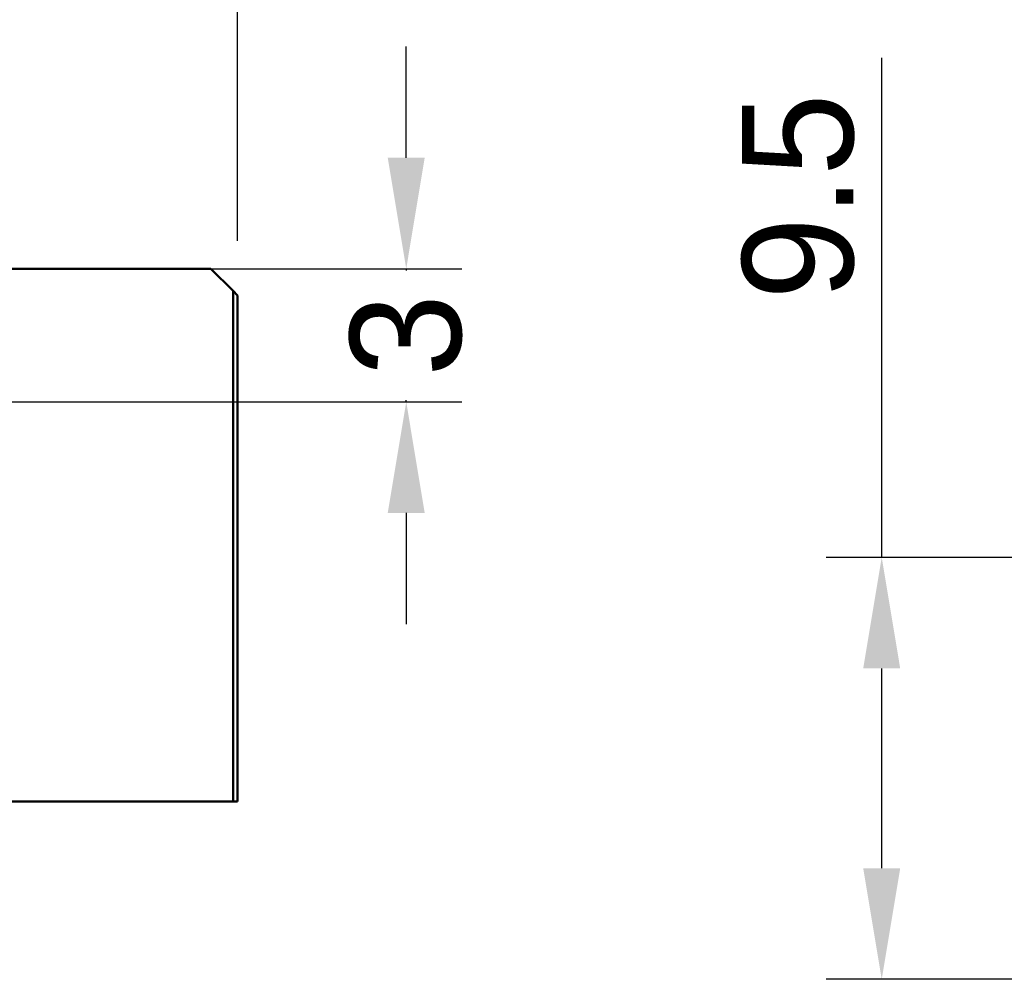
# Model space of a CAD drawing. Header units: millimetres. Extents: x 15 to 290, y 8 to 73.
# Tile 8 of 19: x 87 to 109, y 23 to 44. Entities that reach past the tile are written whole.
import ezdxf

# ---------------------------------------------------------------- set-up
doc = ezdxf.new("R2010")
doc.units = ezdxf.units.MM
doc.layers.add('AM_0', color=7, linetype='Continuous', lineweight=50)
doc.dimstyles.new('ISO-25', dxfattribs={"dimtxt": 2.5, "dimasz": 2.5, "dimexe": 1.25, "dimexo": 0.625, "dimtad": 1, "dimdsep": 46, "dimtxsty": 'Standard', "dimcen": 2.5, "dimadec": 0, "dimazin": 0, "dimtfac": 1, "dimtmove": 0, "dimatfit": 3, "dimfxl": 1, "dimarcsym": 0})

# ---------------------------------------------------------------- blocks, each defined once
blk = doc.blocks.new('3_TM15WNS_D_2_0_in_TM15WNS1170NSZFI12525C55000TM_3')
at = {"layer": 'AM_0'}
for p, q in [((-29.4, 16), (29.4, 16)), ((29.4, 16), (29.9, 15.5)), ((29.9, 15.5), (29.9, 4)), ((29.9, 4), (20.492, 4))]:
    blk.add_line(p, q, dxfattribs=at)
blk = doc.blocks.new('4_TM15WNS_NS_ZF_I_SLIDER_0_in_TM15WNS1170NSZFI12525C55000TM_3')
at = {"layer": 'AM_0'}
for p, q in [((29.9, 15.5), (30, 15.4)), ((30, 15.4), (30, 4)), ((30, 4), (29.9, 4))]:
    blk.add_line(p, q, dxfattribs=at)
blk = doc.blocks.new('*D22')
at = {"layer": 'AM_0', "color": 0, "lineweight": -2, "transparency": 16777216}
for p, q in [((32.186, 39.505), (32.186, 66.13)), ((92.186, 39.505), (92.186, 66.13)), ((34.686, 64.88), (89.686, 64.88))]:
    blk.add_line(p, q, dxfattribs=at)
at = {"layer": 'AM_0', "color": 0, "transparency": 16777216}
for points in [[(34.686, 65.296), (34.686, 64.463), (32.186, 64.88)], [(89.686, 65.296), (89.686, 64.463), (92.186, 64.88)]]:
    blk.add_solid(points, dxfattribs=at)
at = {"layer": 'Defpoints', "color": 0, "transparency": 16777216}
for p in [(92.186, 64.88), (32.186, 38.88), (92.186, 38.88)]:
    blk.add_point(p, dxfattribs=at)
at = {"layer": 'AM_0', "color": 0, "transparency": 16777216, "insert": (62.186, 66.755), "char_height": 2.5, "attachment_point": 5}
blk.add_mtext('60', dxfattribs=at)
blk = doc.blocks.new('*D24')
at = {"layer": 'AM_0', "color": 0, "lineweight": -2, "transparency": 16777216}
for p, q in [((95.985, 41.38), (95.985, 43.88)), ((32.811, 38.88), (97.235, 38.88)), ((95.985, 38.88), (95.985, 38.838)), ((95.985, 35.88), (95.985, 35.921)), ((62.811, 35.88), (97.235, 35.88)), ((95.985, 33.38), (95.985, 30.88))]:
    blk.add_line(p, q, dxfattribs=at)
at = {"layer": 'AM_0', "color": 0, "transparency": 16777216}
for points in [[(95.568, 41.38), (96.401, 41.38), (95.985, 38.88)], [(95.568, 33.38), (96.401, 33.38), (95.985, 35.88)]]:
    blk.add_solid(points, dxfattribs=at)
at = {"layer": 'Defpoints', "color": 0, "transparency": 16777216}
for p in [(32.186, 38.88), (95.985, 38.88), (62.186, 35.88)]:
    blk.add_point(p, dxfattribs=at)
at = {"layer": 'AM_0', "color": 0, "transparency": 16777216, "insert": (95.985, 37.38), "char_height": 2.5, "attachment_point": 5, "rotation": 90}
blk.add_mtext('3', dxfattribs=at)
blk = doc.blocks.new('*D32')
at = {"color": 0, "lineweight": -2, "transparency": 16777216}
for p, q in [((106.689, 32.38), (106.689, 43.63)), ((119.546, 32.38), (105.439, 32.38)), ((106.689, 25.38), (106.689, 29.88)), ((119.546, 22.88), (105.439, 22.88))]:
    blk.add_line(p, q, dxfattribs=at)
at = {"color": 0, "transparency": 16777216}
for points in [[(106.272, 29.88), (107.105, 29.88), (106.689, 32.38)], [(106.272, 25.38), (107.105, 25.38), (106.689, 22.88)]]:
    blk.add_solid(points, dxfattribs=at)
at = {"layer": 'Defpoints', "color": 0, "transparency": 16777216}
for p in [(120.171, 32.38), (106.689, 22.88), (120.171, 22.88)]:
    blk.add_point(p, dxfattribs=at)
at = {"color": 0, "transparency": 16777216, "insert": (104.814, 40.505), "char_height": 2.5, "attachment_point": 5, "rotation": 90}
blk.add_mtext('9.5', dxfattribs=at)

msp = doc.modelspace()

# ---------------------------------------------------------------- block references
at = {"layer": 'AM_0'}
for name in ['4_TM15WNS_NS_ZF_I_SLIDER_0_in_TM15WNS1170NSZFI12525C55000TM_3', '3_TM15WNS_D_2_0_in_TM15WNS1170NSZFI12525C55000TM_3']:
    msp.add_blockref(name, (62.186, 22.88), dxfattribs=at)

# ---------------------------------------------------------------- dimensions: what is measured, and where the dimension line sits
dim = msp.add_linear_dim(base=(106.689, 22.88), p1=(120.171, 32.38), p2=(120.171, 22.88), angle=90, dimstyle='ISO-25')
dim.commit()
dim.dimension.update_dxf_attribs({"geometry": '*D32', "text_midpoint": (106.689, 40.505), "dimtype": 160})
dim = msp.add_linear_dim(base=(92.186, 64.88), p1=(32.186, 38.88), p2=(92.186, 38.88), text='60', dimstyle='ISO-25', dxfattribs=at)
dim.commit()
dim.dimension.update_dxf_attribs({"geometry": '*D22', "text_midpoint": (62.186, 64.88), "dimtype": 160})
dim = msp.add_linear_dim(base=(95.985, 38.88), p1=(62.186, 35.88), p2=(32.186, 38.88), angle=90, text='3', dimstyle='ISO-25', dxfattribs=at)
dim.commit()
dim.dimension.update_dxf_attribs({"geometry": '*D24', "text_midpoint": (95.985, 37.38), "dimtype": 160, "text_rotation": 90})

doc.saveas('drawing.dxf')
